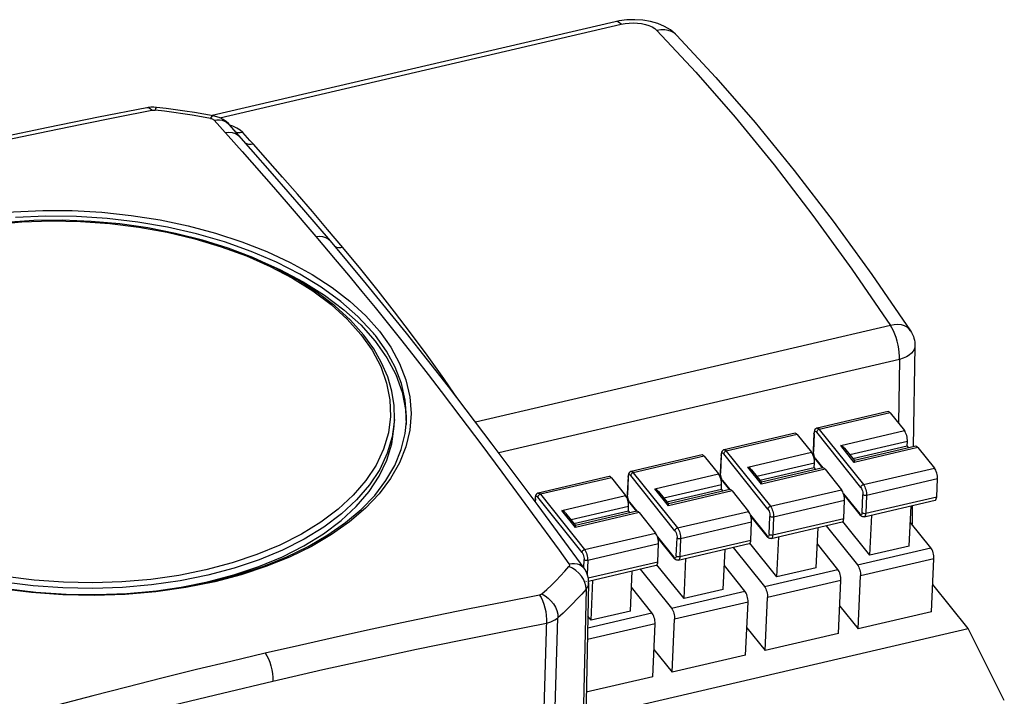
# Model space of a CAD drawing. Header units: millimetres. Extents: x 0 to 210, y 0 to 297.
# Tile 13 of 14: x 99 to 135, y 232 to 257. Entities that reach past the tile are written whole.
import ezdxf

# ---------------------------------------------------------------- set-up
doc = ezdxf.new("R2010")
doc.units = ezdxf.units.MM
doc.header["$LTSCALE"] = 19.36
doc.layers.get('0').update_dxf_attribs({"linetype": 'CONTINUOUS'})

msp = doc.modelspace()

# ---------------------------------------------------------------- linework, layer by layer
at = {"color": 7, "linetype": 'Continuous'}
for p, q in [((120.910923, 257.235209), (105.935771, 253.743695)), ((123.187613, 256.732971), (123.186667, 256.733949)), ((105.973382, 253.737174), (105.973691, 253.737117)), ((108.178141, 251.58063), (106.562761, 253.418423)), ((109.339098, 250.241583), (108.178141, 251.58063)), ((110.329541, 249.082533), (109.339098, 250.241583)), ((110.329493, 249.08259), (110.329591, 249.082473)), ((111.672248, 247.47905), (110.329591, 249.082473)), ((111.452684, 245.962034), (111.989919, 245.362883)), ((132.044745, 245.176793), (131.982921, 241.427422)), ((113.121399, 242.815836), (113.140484, 242.261793)), ((131.045691, 242.740322), (128.408336, 242.125412)), ((131.124861, 242.695128), (131.651123, 242.036493)), ((112.694394, 242.195711), (112.705444, 242.442681)), ((127.592659, 241.935234), (124.955303, 241.320325)), ((127.671828, 241.890041), (128.198091, 241.231405)), ((128.292353, 241.9431), (128.262886, 241.284512)), ((129.735659, 240.995051), (131.759009, 241.466803)), ((132.077166, 241.449396), (129.795531, 240.917424)), ((131.759009, 241.466803), (131.766376, 241.63145)), ((131.820697, 241.389599), (131.759009, 241.466803)), ((124.139626, 241.130146), (121.50227, 240.515237)), ((124.218795, 241.084953), (124.745058, 240.426317)), ((124.83932, 241.138012), (124.809853, 240.479424)), ((129.427131, 241.381185), (129.798283, 240.916675)), ((132.156335, 241.404202), (132.7668, 240.640185)), ((128.305977, 240.661715), (128.313344, 240.826362)), ((128.361497, 240.947591), (128.607015, 240.640317)), ((121.386287, 240.332924), (121.356821, 239.674336)), ((125.974098, 240.576097), (126.34525, 240.111588)), ((126.282627, 240.189963), (128.305977, 240.661715)), ((128.624133, 240.644308), (126.342498, 240.112336)), ((128.367664, 240.584511), (128.305977, 240.661715)), ((128.703303, 240.599115), (129.313767, 239.835097)), ((120.686593, 240.325059), (118.049238, 239.710149)), ((120.765763, 240.279865), (121.292025, 239.621229)), ((124.852944, 239.856627), (124.860311, 240.021274)), ((124.908464, 240.142503), (125.153982, 239.835229)), ((132.852586, 239.576554), (132.882053, 240.235142)), ((122.521066, 239.771009), (122.892217, 239.3065)), ((122.829594, 239.384875), (124.852944, 239.856627)), ((125.171101, 239.83922), (122.889466, 239.307248)), ((124.914631, 239.779423), (124.852944, 239.856627)), ((125.25027, 239.794027), (125.860735, 239.030009)), ((129.400872, 239.646777), (130.003436, 238.892647)), ((117.933255, 239.527836), (117.927562, 239.400606)), ((119.750088, 236.914411), (118.041516, 239.247403)), ((121.455432, 239.337415), (121.700949, 239.030141)), ((129.399553, 238.771466), (129.42902, 239.430054)), ((130.157046, 238.827553), (132.794402, 239.442462)), ((131.831379, 237.739386), (131.898231, 239.233517)), ((131.946933, 239.244872), (131.935492, 238.550995)), ((119.068033, 238.965921), (119.439185, 238.501412)), ((119.376561, 238.579787), (121.399911, 239.051539)), ((121.718068, 239.034132), (119.436433, 238.502161)), ((121.399911, 239.051539), (121.407278, 239.216186)), ((121.461599, 238.974336), (121.399911, 239.051539)), ((121.797237, 238.988939), (122.407702, 238.224922)), ((130.372224, 237.399178), (130.439075, 238.893309)), ((125.946521, 237.966378), (125.975988, 238.624966)), ((125.947839, 238.841689), (126.550404, 238.087559)), ((126.704014, 238.022465), (129.341369, 238.637375)), ((130.372224, 237.399178), (129.366655, 238.657682)), ((132.634199, 237.676539), (131.871288, 238.631348)), ((128.378347, 236.934298), (128.445198, 238.428429)), ((128.741947, 238.497617), (129.906212, 237.040499)), ((122.493488, 237.16129), (122.522955, 237.819878)), ((122.494807, 238.036602), (123.097371, 237.282472)), ((123.250981, 237.217377), (125.888337, 237.832287)), ((126.919191, 236.594091), (125.913623, 237.852594)), ((126.919191, 236.594091), (126.986042, 238.088221)), ((129.181166, 236.871451), (128.418255, 237.82626)), ((124.925314, 236.129211), (124.992165, 237.623341)), ((125.288914, 237.692529), (126.45318, 236.235411)), ((131.831379, 237.739386), (130.372224, 237.399178)), ((123.466159, 235.789003), (122.46059, 237.047507)), ((123.466159, 235.789003), (123.53301, 237.283133)), ((132.661051, 235.295732), (132.749452, 237.271496)), ((119.918991, 236.440511), (122.435304, 237.027199)), ((121.472281, 235.324123), (121.539133, 236.818253)), ((121.835882, 236.887441), (123.000147, 235.430323)), ((125.728134, 236.066363), (124.965223, 237.021173)), ((128.378347, 236.934298), (126.919191, 236.594091)), ((104.78811, 236.213012), (105.765322, 236.410968)), ((119.921723, 236.373223), (119.666037, 224.381201)), ((120.013126, 234.983915), (120.079977, 236.478046)), ((129.208019, 234.490644), (129.296419, 236.466408)), ((129.933065, 234.659692), (130.021465, 236.635456)), ((134.017613, 234.674417), (132.706661, 236.315117)), ((122.275101, 235.261276), (121.51219, 236.216085)), ((124.925314, 236.129211), (123.466159, 235.789003)), ((125.754986, 233.685557), (125.843387, 235.66132)), ((126.480032, 233.854604), (126.568433, 235.830368)), ((121.472281, 235.324123), (120.013126, 234.983915)), ((129.253628, 235.51003), (129.933065, 234.659692)), ((132.661051, 235.295732), (129.933065, 234.659692)), ((120.013126, 234.983915), (119.895247, 235.131445)), ((122.301953, 232.880469), (122.390354, 234.856233)), ((123.026999, 233.049516), (123.1154, 235.02528)), ((119.814898, 231.362999), (134.017613, 234.674417)), ((125.800596, 234.704942), (126.480032, 233.854604)), ((129.208019, 234.490644), (126.480032, 233.854604)), ((135.364167, 232.006374), (134.017613, 234.674417)), ((122.347563, 233.899854), (123.026999, 233.049516)), ((125.754986, 233.685557), (123.026999, 233.049516)), ((122.301953, 232.880469), (119.834989, 232.305287))]:
    msp.add_line(p, q, dxfattribs=at)
at = {"color": 9, "linetype": 'Continuous'}
for p, q in [((106.214494, 253.664982), (121.124548, 257.141318)), ((102.378851, 253.684016), (103.697417, 253.941782)), ((106.009287, 253.578743), (107.046842, 252.406951)), ((106.705228, 253.348812), (106.587774, 253.390101)), ((106.850251, 253.279812), (106.705228, 253.348812)), ((107.334287, 252.822767), (107.069169, 253.113364)), ((107.466789, 252.676464), (107.334287, 252.822767)), ((108.75359, 250.452667), (109.787291, 249.248619)), ((109.787291, 249.248619), (110.509145, 248.395264)), ((110.509145, 248.395264), (110.999599, 247.808267)), ((110.999599, 247.808267), (111.493303, 247.210861)), ((111.493303, 247.210861), (111.987699, 246.60556)), ((111.987699, 246.60556), (112.482258, 245.992717)), ((112.482258, 245.992717), (112.977212, 245.371813)), ((131.132135, 245.947087), (115.717036, 242.352998)), ((111.931425, 245.654073), (111.896846, 245.695646)), ((111.965548, 245.61239), (111.931425, 245.654073)), ((111.999213, 245.570598), (111.965548, 245.61239)), ((112.977212, 245.371813), (113.470773, 244.744978)), ((113.470773, 244.744978), (113.960917, 244.115195)), ((131.466469, 244.680818), (116.58144, 241.210372)), ((131.466469, 244.680818), (131.427482, 242.316387)), ((113.960917, 244.115195), (114.447959, 243.482627)), ((114.53757, 243.968412), (114.486013, 243.960459)), ((114.447959, 243.482627), (115.177998, 242.522963)), ((131.124861, 242.695128), (128.487505, 242.080219)), ((113.153238, 242.383312), (113.15333, 242.38538)), ((115.177998, 242.522963), (115.919094, 241.536271)), ((127.671828, 241.890041), (125.034472, 241.275131)), ((128.301622, 241.917494), (128.272155, 241.258917)), ((128.370322, 241.998605), (128.393194, 241.976761)), ((128.397232, 241.998791), (128.393191, 241.976764)), ((130.035127, 239.921824), (128.393194, 241.976761)), ((128.487505, 242.080219), (130.129444, 240.025275)), ((129.28566, 241.484976), (131.651123, 242.036493)), ((115.919094, 241.536271), (116.693998, 240.493802)), ((129.790872, 240.852686), (129.28566, 241.484976)), ((131.766376, 241.63145), (129.625919, 241.132394)), ((124.218795, 241.084953), (121.58144, 240.470043)), ((124.848589, 241.112406), (124.819123, 240.453829)), ((124.917289, 241.193517), (124.940161, 241.171673)), ((124.9442, 241.193704), (124.940158, 241.171677)), ((126.582095, 239.116737), (124.940161, 241.171673)), ((125.034472, 241.275131), (126.676412, 239.220188)), ((125.832627, 240.679888), (128.198091, 241.231405)), ((128.262886, 241.284512), (128.264347, 241.273269)), ((128.264347, 241.273269), (128.272155, 241.258911)), ((128.273463, 241.210646), (128.272155, 241.258917)), ((128.30775, 241.063962), (128.291693, 241.111652)), ((128.326706, 241.023543), (128.30775, 241.063962)), ((132.156335, 241.404202), (129.790872, 240.852686)), ((128.313344, 240.826362), (126.172887, 240.327306)), ((128.348993, 240.988879), (128.326706, 241.023543)), ((128.348993, 240.988879), (128.624242, 240.644395)), ((116.693998, 240.493802), (117.829206, 238.95056)), ((121.464257, 240.38843), (121.487128, 240.366585)), ((121.491167, 240.388616), (121.487126, 240.366589)), ((123.129062, 238.311649), (121.487128, 240.366585)), ((121.58144, 240.470043), (123.223379, 238.4151)), ((122.379595, 239.8748), (124.745058, 240.426317)), ((124.809853, 240.479424), (124.811314, 240.468181)), ((124.811314, 240.468181), (124.819123, 240.453823)), ((124.820431, 240.405558), (124.819123, 240.453829)), ((126.337839, 240.047598), (125.832627, 240.679888)), ((128.703303, 240.599115), (126.337839, 240.047598)), ((130.129444, 240.025275), (132.7668, 240.640185)), ((120.765763, 240.279865), (118.128407, 239.664955)), ((121.395557, 240.307318), (121.36609, 239.648741)), ((124.860311, 240.021274), (122.719854, 239.522218)), ((124.854717, 240.258875), (124.83866, 240.306565)), ((124.873673, 240.218456), (124.854717, 240.258875)), ((124.895961, 240.183791), (124.873673, 240.218456)), ((124.895961, 240.183791), (125.17121, 239.839307)), ((132.882053, 240.235142), (130.244697, 239.620232)), ((118.128407, 239.664955), (119.770346, 237.610012)), ((118.926562, 239.069712), (121.292025, 239.621229)), ((121.356821, 239.674336), (121.358282, 239.663093)), ((121.358282, 239.663093), (121.36609, 239.648736)), ((121.367398, 239.600471), (121.36609, 239.648741)), ((122.884807, 239.24251), (122.379595, 239.8748)), ((125.25027, 239.794027), (122.884807, 239.24251)), ((126.676412, 239.220188), (129.313767, 239.835097)), ((129.387375, 239.689309), (129.990927, 238.933943)), ((130.082499, 238.99321), (130.111965, 239.651787)), ((130.244697, 239.620232), (130.21523, 238.961644)), ((117.942524, 239.50223), (117.937386, 239.387399)), ((118.011224, 239.583342), (118.034096, 239.561497)), ((118.038134, 239.583528), (118.034093, 239.561501)), ((119.676029, 237.506561), (118.034096, 239.561497)), ((121.401684, 239.453787), (121.385627, 239.501477)), ((121.42064, 239.413368), (121.401684, 239.453787)), ((121.442928, 239.378703), (121.42064, 239.413368)), ((121.442928, 239.378703), (121.718177, 239.03422)), ((129.42902, 239.430054), (126.791665, 238.815144)), ((130.21523, 238.961644), (132.852586, 239.576554)), ((117.829206, 238.95056), (118.82301, 237.590216)), ((119.431774, 238.437422), (118.926562, 239.069712)), ((121.407278, 239.216186), (119.266821, 238.717131)), ((121.797237, 238.988939), (119.431774, 238.437422)), ((123.223379, 238.4151), (125.860735, 239.030009)), ((125.934342, 238.884221), (126.537894, 238.128855)), ((130.013799, 238.912098), (129.990927, 238.933943)), ((130.190339, 238.957971), (130.21523, 238.961644)), ((125.975988, 238.624966), (123.338632, 238.010057)), ((126.629466, 238.188122), (126.658932, 238.846699)), ((126.791665, 238.815144), (126.762198, 238.156557)), ((126.762198, 238.156557), (129.399553, 238.771466)), ((130.157309, 238.827615), (130.157046, 238.827553)), ((119.770346, 237.610012), (122.407702, 238.224922)), ((126.737306, 238.152883), (126.762198, 238.156557)), ((122.522955, 237.819878), (119.885599, 237.204969)), ((122.481309, 238.079134), (123.084862, 237.323767)), ((123.176433, 237.383034), (123.2059, 238.041611)), ((123.338632, 238.010057), (123.309165, 237.351469)), ((123.309165, 237.351469), (125.946521, 237.966378)), ((126.560766, 238.10701), (126.537894, 238.128855)), ((126.704276, 238.022527), (126.704014, 238.022465)), ((118.82301, 237.590216), (119.189571, 237.083218)), ((129.906212, 237.040499), (132.634199, 237.676539)), ((119.739125, 236.929381), (119.752867, 237.236523)), ((119.885599, 237.204969), (119.863066, 236.701348)), ((119.904582, 236.557677), (122.493488, 237.16129)), ((123.107733, 237.301923), (123.084862, 237.323767)), ((123.251243, 237.217439), (123.250981, 237.217377)), ((123.284273, 237.347795), (123.309165, 237.351469)), ((132.749452, 237.271496), (130.021465, 236.635456)), ((126.45318, 236.235411), (129.181166, 236.871451)), ((119.828707, 236.435812), (119.811325, 236.418045)), ((129.296419, 236.466408), (126.568433, 235.830368)), ((119.82424, 236.136413), (119.571138, 224.150184)), ((123.000147, 235.430323), (125.728134, 236.066363)), ((125.843387, 235.66132), (123.1154, 235.02528)), ((119.886139, 234.70428), (122.275101, 235.261276)), ((118.406597, 222.509098), (118.782157, 235.078195)), ((122.390354, 234.856233), (119.876884, 234.270207))]:
    msp.add_line(p, q, dxfattribs=at)
at = {"color": 7, "linetype": 'Continuous'}
for points in [[(123.186579, 256.734), (123.149489, 256.770987), (122.957512, 256.928227), (122.734635, 257.06036), (122.486564, 257.164902), (122.216403, 257.241806), (121.930298, 257.290253), (121.635445, 257.309922), (121.34069, 257.301056), (121.0579, 257.265244), (120.910768, 257.235158)], [(123.187613, 256.732971), (124.646699, 255.166505), (126.103856, 253.490784), (127.557143, 251.708526), (129.004854, 249.822274), (130.445246, 247.834688), (131.876354, 245.748837)], [(103.505984, 254.035567), (101.706263, 253.680711), (99.848465, 253.303913), (98.06635, 252.930998), (96.360028, 252.562204), (94.729663, 252.198249), (93.321793, 251.874463)], [(103.866726, 254.048443), (103.765816, 254.056012), (103.658702, 254.054664), (103.554623, 254.043914), (103.506036, 254.035558)], [(105.973382, 253.737174), (105.625381, 253.797514), (105.276006, 253.854488), (104.925356, 253.908082), (104.573527, 253.958284), (104.220618, 254.00508), (103.866727, 254.048459)], [(106.562927, 253.418241), (106.548587, 253.434081), (106.449303, 253.526476), (106.344244, 253.599801), (106.231211, 253.658724), (106.109763, 253.704183), (105.973657, 253.737109)], [(111.574371, 245.576702), (111.075639, 246.13589), (110.494136, 246.66933), (109.834268, 247.173081), (109.101619, 247.642978), (108.302474, 248.07519), (107.443271, 248.466452), (106.531188, 248.813706), (105.573332, 249.114432), (104.577258, 249.366387), (103.550834, 249.567677), (102.502144, 249.716787), (101.439465, 249.812586), (100.371186, 249.854349), (99.305677, 249.841758), (98.251301, 249.774897)], [(107.58727, 248.400878), (108.451915, 248.019786), (109.31948, 247.563617), (110.113817, 247.064781), (110.828533, 246.528539), (111.452684, 245.962034)], [(118.041516, 239.247403), (116.342356, 241.531804), (114.71389, 243.670367), (113.156703, 245.652692), (111.672248, 247.47905)], [(112.705444, 242.442681), (112.693627, 242.973259), (112.61064, 243.504935), (112.456513, 244.034393), (112.231748, 244.558295), (111.937271, 245.073424), (111.574371, 245.576702)], [(131.876355, 245.748842), (131.920746, 245.675835), (131.956089, 245.605225), (131.984809, 245.534651), (132.007183, 245.465261), (132.024242, 245.395394), (132.036292, 245.324061), (132.043116, 245.252654), (132.044745, 245.176801)], [(111.989919, 245.362883), (112.426309, 244.744596), (112.760352, 244.113993), (112.992907, 243.468087), (113.121399, 242.815836)], [(88.278296, 243.500088), (88.275154, 243.237233), (88.340189, 242.603502), (88.507267, 241.972235), (88.775187, 241.348179), (89.141459, 240.737091), (89.602199, 240.144831), (90.153544, 239.57578), (90.790752, 239.034538), (91.508886, 238.525184), (92.302735, 238.051536), (93.165909, 237.61762), (94.0919, 237.226953), (95.072969, 236.88304), (96.101159, 236.588859), (97.167769, 236.347041), (98.26372, 236.15972), (99.380089, 236.028466), (100.507731, 235.954401), (101.637212, 235.938177), (102.759153, 235.979937), (103.864122, 236.079309), (104.942803, 236.235397), (105.986348, 236.446833)], [(131.124861, 242.695128), (131.099257, 242.721589), (131.075298, 242.736981), (131.052633, 242.741219), (131.045712, 242.740234)], [(105.765322, 236.410968), (106.745394, 236.671619), (107.673399, 236.983932), (108.542368, 237.344702), (109.344391, 237.751447), (110.073643, 238.200339), (110.723237, 238.688254), (111.288442, 239.210599), (111.763363, 239.76396), (112.144603, 240.341674), (112.426792, 240.936496), (112.609962, 241.546755), (112.6939, 242.195733)], [(105.986348, 236.446833), (106.944476, 236.6994), (107.855234, 236.998973), (108.711713, 237.343134), (109.507564, 237.72916), (110.236705, 238.153881), (110.894135, 238.614175), (111.474997, 239.106476), (111.975395, 239.627437), (112.391668, 240.173464), (112.720557, 240.740826), (112.959419, 241.326233), (113.105432, 241.924549), (113.15333, 242.38538)], [(127.671828, 241.890041), (127.646224, 241.916501), (127.622266, 241.931893), (127.5996, 241.936131), (127.592679, 241.935147)], [(128.408117, 242.125361), (128.39034, 242.119778), (128.357181, 242.100504), (128.329723, 242.07128), (128.310031, 242.034534), (128.297926, 241.992154), (128.292353, 241.9431)], [(131.766376, 241.63145), (131.765891, 241.684437), (131.760866, 241.738921), (131.751074, 241.795865), (131.737194, 241.852381), (131.719596, 241.906491), (131.698976, 241.956426), (131.676254, 241.999457), (131.651123, 242.036493)], [(129.427202, 241.381228), (129.403052, 241.407987), (129.370491, 241.435779), (129.3312, 241.462321), (129.28566, 241.484976)], [(132.156335, 241.404202), (132.130732, 241.430663), (132.106773, 241.446055), (132.084108, 241.450293), (132.077186, 241.449308)], [(124.218795, 241.084953), (124.193192, 241.111413), (124.169233, 241.126805), (124.146568, 241.131043), (124.139646, 241.130059)], [(124.955084, 241.320273), (124.937307, 241.31469), (124.904149, 241.295416), (124.87669, 241.266192), (124.856998, 241.229446), (124.844893, 241.187066), (124.83932, 241.138012)], [(128.284162, 241.047293), (128.266564, 241.101403), (128.245943, 241.151339), (128.223221, 241.194369), (128.198091, 241.231405)], [(128.262886, 241.284512), (128.264084, 241.225658), (128.272037, 241.165491)], [(128.272037, 241.165491), (128.285598, 241.107012), (128.304538, 241.050457)], [(128.313344, 240.826362), (128.312859, 240.879349), (128.307833, 240.933833), (128.298042, 240.990777), (128.284162, 241.047293)], [(128.304538, 241.050457), (128.329738, 240.996032), (128.361497, 240.947591)], [(129.790872, 240.852686), (129.795918, 240.881431), (129.798611, 240.900727), (129.799693, 240.911906), (129.798383, 240.916696)], [(121.502051, 240.515185), (121.484274, 240.509602), (121.451116, 240.490329), (121.423657, 240.461104), (121.403965, 240.424358), (121.391861, 240.381978), (121.386287, 240.332924)], [(124.831129, 240.242206), (124.813531, 240.296315), (124.792911, 240.346251), (124.770189, 240.389281), (124.745058, 240.426317)], [(124.809853, 240.479424), (124.811051, 240.42057), (124.819004, 240.360404)], [(124.819004, 240.360404), (124.832565, 240.301924), (124.851505, 240.245369)], [(125.974169, 240.576141), (125.950019, 240.6029), (125.917458, 240.630692), (125.878168, 240.657233), (125.832627, 240.679888)], [(128.703303, 240.599115), (128.677699, 240.625575), (128.65374, 240.640967), (128.631075, 240.645205), (128.624154, 240.644221)], [(132.882053, 240.235142), (132.881568, 240.288129), (132.876543, 240.342613), (132.866751, 240.399557), (132.852871, 240.456073), (132.835273, 240.510183), (132.814653, 240.560119), (132.791931, 240.603149), (132.7668, 240.640185)], [(120.765763, 240.279865), (120.740159, 240.306325), (120.7162, 240.321717), (120.693535, 240.325955), (120.686614, 240.324971)], [(124.860311, 240.021274), (124.859826, 240.074261), (124.854801, 240.128745), (124.845009, 240.18569), (124.831129, 240.242206)], [(124.851505, 240.245369), (124.876705, 240.190945), (124.908464, 240.142503)], [(126.337839, 240.047598), (126.342886, 240.076344), (126.345578, 240.095639), (126.34666, 240.106818), (126.34535, 240.111608)], [(118.049019, 239.710097), (118.031242, 239.704515), (117.998083, 239.685241), (117.970625, 239.656016), (117.950933, 239.61927), (117.938828, 239.57689), (117.933255, 239.527836)], [(121.378096, 239.437118), (121.360498, 239.491228), (121.339878, 239.541163), (121.317156, 239.584194), (121.292025, 239.621229)], [(121.356821, 239.674336), (121.358018, 239.615482), (121.365971, 239.555316)], [(122.521136, 239.771053), (122.496987, 239.797812), (122.464426, 239.825604), (122.425135, 239.852146), (122.379595, 239.8748)], [(125.25027, 239.794027), (125.224666, 239.820487), (125.200708, 239.835879), (125.178042, 239.840117), (125.171121, 239.839133)], [(129.42902, 239.430054), (129.428535, 239.483041), (129.42351, 239.537525), (129.413718, 239.59447), (129.399838, 239.650986), (129.38224, 239.705095), (129.36162, 239.755031), (129.338898, 239.798061), (129.313767, 239.835097)], [(121.365971, 239.555316), (121.379532, 239.496836), (121.398473, 239.440281)], [(121.407278, 239.216186), (121.406793, 239.269173), (121.401768, 239.323657), (121.391976, 239.380602), (121.378096, 239.437118)], [(121.398473, 239.440281), (121.423673, 239.385857), (121.455432, 239.337415)], [(122.884807, 239.24251), (122.889853, 239.271256), (122.892545, 239.290551), (122.893627, 239.30173), (122.892317, 239.30652)], [(132.794382, 239.44255), (132.807777, 239.448224), (132.824975, 239.465846), (132.838553, 239.493541), (132.847662, 239.530336), (132.852586, 239.576554)], [(119.068104, 238.965965), (119.043954, 238.992724), (119.011393, 239.020516), (118.972102, 239.047058), (118.926562, 239.069712)], [(121.797237, 238.988939), (121.771634, 239.015399), (121.747675, 239.030791), (121.72501, 239.035029), (121.718088, 239.034045)], [(125.975988, 238.624966), (125.975503, 238.677953), (125.970477, 238.732437), (125.960686, 238.789382), (125.946806, 238.845898), (125.929208, 238.900008), (125.908587, 238.949943), (125.885865, 238.992974), (125.860735, 239.030009)], [(130.157309, 238.827615), (130.145495, 238.825418), (130.106374, 238.826066), (130.068468, 238.838322), (130.034225, 238.860759), (130.003436, 238.892647)], [(119.431774, 238.437422), (119.43682, 238.466168), (119.439513, 238.485463), (119.440595, 238.496642), (119.439285, 238.501432)], [(129.341349, 238.637462), (129.354745, 238.643136), (129.371942, 238.660758), (129.38552, 238.688454), (129.39463, 238.725248), (129.399553, 238.771466)], [(122.522955, 237.819878), (122.52247, 237.872865), (122.517445, 237.92735), (122.507653, 237.984294), (122.493773, 238.04081), (122.476175, 238.09492), (122.455555, 238.144855), (122.432833, 238.187886), (122.407702, 238.224922)], [(125.888316, 237.832374), (125.901712, 237.838048), (125.918909, 237.85567), (125.932488, 237.883366), (125.941597, 237.92016), (125.946521, 237.966378)], [(126.704276, 238.022527), (126.692463, 238.02033), (126.653341, 238.020978), (126.615435, 238.033234), (126.581192, 238.055671), (126.550404, 238.087559)], [(132.749452, 237.271496), (132.748967, 237.324483), (132.743942, 237.378967), (132.73415, 237.435911), (132.72027, 237.492428), (132.702672, 237.546537), (132.682052, 237.596473), (132.65933, 237.639503), (132.634199, 237.676539)], [(122.435284, 237.027287), (122.448679, 237.032961), (122.465877, 237.050582), (122.479455, 237.078278), (122.488564, 237.115072), (122.493488, 237.16129)], [(123.251243, 237.217439), (123.23943, 237.215243), (123.200308, 237.21589), (123.162403, 237.228146), (123.12816, 237.250583), (123.097371, 237.282472)], [(129.906212, 237.040499), (129.931343, 237.003463), (129.954065, 236.960432), (129.974686, 236.910497), (129.992284, 236.856387), (130.006164, 236.799871), (130.015955, 236.742927), (130.020981, 236.688442), (130.021465, 236.635456)], [(119.921717, 236.372964), (119.921698, 236.411513), (119.910302, 236.53361), (119.8818, 236.653517), (119.836511, 236.769146), (119.775064, 236.87829), (119.750236, 236.914155)], [(129.296419, 236.466408), (129.295934, 236.519395), (129.290909, 236.573879), (129.281118, 236.630824), (129.267237, 236.68734), (129.249639, 236.74145), (129.229019, 236.791385), (129.206297, 236.834416), (129.181166, 236.871451)], [(125.843387, 235.66132), (125.842902, 235.714307), (125.837876, 235.768792), (125.828085, 235.825736), (125.814205, 235.882252), (125.796607, 235.936362), (125.775986, 235.986297), (125.753264, 236.029328), (125.728134, 236.066363)], [(126.45318, 236.235411), (126.47831, 236.198375), (126.501033, 236.155345), (126.521653, 236.105409), (126.539251, 236.051299), (126.553131, 235.994783), (126.562923, 235.937839), (126.567948, 235.883355), (126.568433, 235.830368)], [(122.390354, 234.856233), (122.389869, 234.90922), (122.384844, 234.963704), (122.375052, 235.020648), (122.361172, 235.077164), (122.343574, 235.131274), (122.322954, 235.181209), (122.300232, 235.22424), (122.275101, 235.261276)], [(123.000147, 235.430323), (123.025278, 235.393287), (123.048, 235.350257), (123.06862, 235.300321), (123.086218, 235.246211), (123.100098, 235.189695), (123.10989, 235.132751), (123.114915, 235.078267), (123.1154, 235.02528)]]:
    msp.add_lwpolyline(points, dxfattribs=at)
at = {"color": 9, "linetype": 'Continuous'}
for points in [[(121.124556, 257.141319), (121.063906, 257.19338), (121.005638, 257.225705), (120.951161, 257.238463), (120.910923, 257.235209)], [(121.124548, 257.141318), (121.273489, 257.169108), (121.425092, 257.185273), (121.581169, 257.189739), (121.736284, 257.182611), (121.886581, 257.163751), (122.029139, 257.133751), (122.160754, 257.09285), (122.27842, 257.041974), (122.37755, 256.982301), (122.459673, 256.913384)], [(122.459673, 256.913384), (123.909402, 255.357059), (125.360206, 253.688797), (126.80998, 251.911017), (128.256621, 250.026292), (129.698034, 248.037354), (131.132135, 245.947087)], [(123.186667, 256.733949), (123.10736, 256.80317), (123.000729, 256.867033), (122.879594, 256.911669), (122.746812, 256.935048), (122.605745, 256.935846), (122.45974, 256.913395)], [(103.697417, 253.941782), (103.634935, 253.998718), (103.572426, 254.031032), (103.514029, 254.036839), (103.506036, 254.035558)], [(103.697417, 253.941782), (103.715645, 253.944773), (103.734338, 253.946811), (103.75358, 253.947897), (103.773097, 253.948023), (103.792612, 253.947179), (103.812209, 253.94537)], [(103.866727, 254.048459), (103.853092, 254.040802), (103.833757, 254.006427), (103.812209, 253.94537)], [(105.877983, 253.640134), (105.536911, 253.699273), (105.194415, 253.755126), (104.850597, 253.807677), (104.505556, 253.856911), (104.159393, 253.902813), (103.812209, 253.94537)], [(93.506391, 251.784989), (94.772046, 252.076453), (96.029844, 252.358618), (97.305066, 252.638701), (98.582674, 252.910147), (99.834367, 253.170025), (101.092016, 253.427113), (102.378851, 253.684016)], [(105.877975, 253.640136), (105.907324, 253.68925), (105.934878, 253.721547), (105.959956, 253.736487), (105.973382, 253.737174)], [(105.877983, 253.640134), (105.906047, 253.633961), (105.931911, 253.626042), (105.955799, 253.616273), (105.976981, 253.60499), (105.994732, 253.592532), (106.009289, 253.578792)], [(106.009287, 253.578743), (106.111629, 253.590775), (106.210611, 253.588607), (106.303989, 253.572515), (106.390845, 253.542751), (106.470169, 253.499272), (106.539586, 253.442818), (106.562761, 253.418423)], [(107.069169, 253.113364), (106.971017, 253.20157), (106.850251, 253.279812)], [(106.424836, 253.110043), (106.555959, 253.122678), (106.681451, 253.111712), (106.796862, 253.077373), (106.89862, 253.020439), (106.976488, 252.949971)], [(107.069216, 253.113331), (106.979459, 253.101862), (106.891422, 253.108119), (106.817448, 253.130049)], [(107.046842, 252.406951), (108.208465, 251.080614), (108.75359, 250.452667)], [(107.467178, 252.676035), (107.380984, 252.664561), (107.29604, 252.669407), (107.218101, 252.690589), (107.192905, 252.704061)], [(110.795619, 248.836867), (110.22582, 249.515232), (109.661712, 250.178307), (109.103275, 250.825951), (108.551045, 251.458196), (108.005557, 252.075078), (107.466789, 252.676464)], [(95.411507, 249.708153), (96.427915, 249.915134), (97.476997, 250.069966), (98.550769, 250.17147), (99.64106, 250.218873), (100.739571, 250.211815), (101.837942, 250.150349), (102.927814, 250.034944), (104.000892, 249.866477), (105.049009, 249.646231), (106.06419, 249.375882), (107.038706, 249.057488), (107.965143, 248.69347), (108.836449, 248.286601), (109.645993, 247.839977), (110.387613, 247.356996), (111.055667, 246.841334), (111.645068, 246.296916), (112.151333, 245.727886)], [(111.896846, 245.695646), (111.349321, 246.280911), (110.712174, 246.838016), (109.990776, 247.362267), (109.191207, 247.849245), (108.320205, 248.294846), (107.385111, 248.695314), (106.393807, 249.047274), (105.354647, 249.347759), (104.27639, 249.594238), (103.168122, 249.784632), (102.039185, 249.917337), (100.899093, 249.991235), (99.757456, 250.005703), (98.623894, 249.960619)], [(97.795235, 249.700354), (98.863773, 249.793313), (99.948144, 249.82914), (101.039301, 249.808167), (102.128432, 249.729829), (103.206167, 249.595416), (104.263882, 249.404973), (105.290538, 249.161669), (106.27298, 248.868303), (107.208928, 248.526028), (108.095274, 248.135366), (108.92135, 247.701007), (109.677423, 247.226164), (110.357584, 246.715794), (110.951535, 246.176677), (111.462709, 245.606553)], [(109.787291, 249.248619), (109.915112, 249.259308), (110.038873, 249.247271), (110.150902, 249.212953), (110.249193, 249.157203), (110.329493, 249.08259)], [(110.795619, 248.836867), (110.7109, 248.823728), (110.628087, 248.826136), (110.55279, 248.844264), (110.511641, 248.865067)], [(114.537572, 243.968413), (113.921167, 244.834416), (113.309463, 245.666579), (112.710046, 246.454555), (112.101057, 247.232305), (111.460446, 248.030871), (110.795619, 248.836867)], [(131.46647, 244.680847), (131.466359, 244.804919), (131.457612, 244.936953), (131.440409, 245.074246), (131.4151, 245.213982), (131.382206, 245.353291), (131.3424, 245.489322), (131.296498, 245.619287), (131.24544, 245.740523), (131.190272, 245.850546), (131.132126, 245.947101)], [(131.876351, 245.748842), (131.829252, 245.807763), (131.750162, 245.874414), (131.653415, 245.925779), (131.540453, 245.960077), (131.413836, 245.975654), (131.276696, 245.971487), (131.132215, 245.947118)], [(111.462709, 245.606553), (111.878005, 245.018161), (112.19592, 244.418059), (112.417273, 243.803433), (112.539605, 243.182726), (112.560098, 242.561433), (112.480652, 241.945581), (112.301894, 241.342474), (112.024825, 240.753781), (111.648914, 240.181098), (111.179385, 239.631951), (110.619148, 239.113136), (109.974606, 238.628447), (109.250641, 238.182906), (108.454729, 237.779625), (107.593288, 237.42266), (106.674376, 237.114201), (105.705323, 236.857327), (104.69474, 236.653425), (103.650689, 236.504726), (102.582152, 236.411768), (101.49778, 236.37594), (100.406623, 236.396913), (99.317493, 236.475251), (98.239757, 236.609664)], [(112.151333, 245.727886), (112.570607, 245.138573), (112.8997, 244.533463), (113.136107, 243.917162), (113.278029, 243.294359), (113.324386, 242.669794), (113.274824, 242.048221), (113.129723, 241.434371), (112.890184, 240.832915), (112.558033, 240.24843), (112.135796, 239.685365), (111.626686, 239.148005), (111.03458, 238.64044), (110.363982, 238.166533), (109.619997, 237.72989), (108.808286, 237.333834), (107.935028, 236.98138), (107.006868, 236.67521), (106.03087, 236.417655)], [(113.15333, 242.38538), (113.157219, 242.551732), (113.111457, 243.168285), (112.971355, 243.7831), (112.73798, 244.391496), (112.413109, 244.988844), (111.999213, 245.570598)], [(132.044745, 245.176799), (132.044132, 245.161704), (132.026172, 245.074645), (131.984059, 244.990507), (131.91883, 244.911359), (131.832089, 244.839151), (131.725972, 244.77566), (131.60309, 244.722448), (131.466469, 244.680825)], [(115.025227, 243.261508), (114.908955, 243.431396), (114.537572, 243.968413)], [(112.705444, 242.442681), (112.623737, 241.806379), (112.441011, 241.192195), (112.158263, 240.593255), (111.777907, 240.01467), (111.303186, 239.461376), (110.738152, 238.938094), (110.087624, 238.449287), (109.357153, 237.999127), (108.552971, 237.591455), (107.681939, 237.229747), (106.751489, 236.91709), (105.769558, 236.656152), (104.744524, 236.449159), (103.685133, 236.297876), (102.600422, 236.203595), (101.499646, 236.16712), (100.392197, 236.188761), (99.287522, 236.268335), (98.195047, 236.405163)], [(128.301622, 241.917499), (128.293814, 241.931857), (128.292353, 241.9431)], [(128.301622, 241.917494), (128.306876, 241.957531), (128.316681, 241.985862), (128.331552, 242.002821), (128.349946, 242.007404), (128.370322, 241.998605)], [(128.422341, 242.041165), (128.407175, 242.020757), (128.397232, 241.998791)], [(128.408336, 242.125412), (128.415473, 242.126417), (128.43833, 242.121911), (128.462652, 242.106312), (128.487505, 242.080219)], [(128.487505, 242.080219), (128.463923, 242.071945), (128.441696, 242.058624), (128.422341, 242.041165)], [(124.848589, 241.112411), (124.840781, 241.126769), (124.83932, 241.138012)], [(124.848589, 241.112406), (124.853843, 241.152444), (124.863649, 241.180775), (124.878519, 241.197734), (124.896913, 241.202316), (124.917289, 241.193517)], [(124.969308, 241.236077), (124.954142, 241.215669), (124.9442, 241.193704)], [(124.955303, 241.320325), (124.96244, 241.321329), (124.985297, 241.316823), (125.009619, 241.301224), (125.034472, 241.275131)], [(125.034472, 241.275131), (125.01089, 241.266857), (124.988663, 241.253536), (124.969308, 241.236077)], [(128.291693, 241.111652), (128.279831, 241.162064), (128.273463, 241.210646)], [(128.348991, 240.988882), (128.351125, 240.968296), (128.359291, 240.950552), (128.361497, 240.947591)], [(121.395557, 240.307324), (121.387748, 240.321681), (121.386287, 240.332924)], [(121.395557, 240.307318), (121.400811, 240.347356), (121.410616, 240.375687), (121.425487, 240.392646), (121.443881, 240.397228), (121.464257, 240.38843)], [(121.516275, 240.430989), (121.501109, 240.410582), (121.491167, 240.388616)], [(121.50227, 240.515237), (121.509407, 240.516242), (121.532264, 240.511735), (121.556587, 240.496136), (121.58144, 240.470043)], [(121.58144, 240.470043), (121.557857, 240.461769), (121.535631, 240.448449), (121.516275, 240.430989)], [(124.83866, 240.306565), (124.826799, 240.356976), (124.820431, 240.405558)], [(124.895958, 240.183795), (124.898093, 240.163208), (124.906258, 240.145464), (124.908464, 240.142503)], [(130.03513, 239.921821), (130.039172, 239.943848), (130.049114, 239.965814), (130.06428, 239.986222), (130.083635, 240.003681), (130.105862, 240.017001), (130.129444, 240.025275)], [(130.129444, 240.025275), (130.153872, 239.989691), (130.176937, 239.945984), (130.197752, 239.895833), (130.215517, 239.841165), (130.22955, 239.784082), (130.239312, 239.726776), (130.244426, 239.671451), (130.244697, 239.620232)], [(118.063243, 239.625902), (118.048077, 239.605494), (118.038134, 239.583528)], [(118.049238, 239.710149), (118.056375, 239.711154), (118.079232, 239.706648), (118.103554, 239.691048), (118.128407, 239.664955)], [(118.128407, 239.664955), (118.104825, 239.656681), (118.082598, 239.643361), (118.063243, 239.625902)], [(121.385627, 239.501477), (121.373766, 239.551888), (121.367398, 239.600471)], [(130.035127, 239.921824), (130.057415, 239.88716), (130.076371, 239.846741), (130.092428, 239.799051), (130.104289, 239.74864), (130.110657, 239.700057), (130.111965, 239.651787)], [(130.244697, 239.620232), (130.219806, 239.616559), (130.193741, 239.616726), (130.16828, 239.620723), (130.145158, 239.628278), (130.12595, 239.638875), (130.111965, 239.651792)], [(117.942524, 239.502236), (117.934716, 239.516593), (117.933255, 239.527836)], [(117.942524, 239.50223), (117.947778, 239.542268), (117.957583, 239.570599), (117.972454, 239.587558), (117.990848, 239.59214), (118.011224, 239.583342)], [(121.442925, 239.378707), (121.44506, 239.35812), (121.453226, 239.340376), (121.455432, 239.337415)], [(126.582095, 239.116737), (126.604382, 239.082072), (126.623338, 239.041653), (126.639395, 238.993963), (126.651257, 238.943552), (126.657625, 238.894969), (126.658932, 238.846699)], [(126.582097, 239.116733), (126.586139, 239.13876), (126.596081, 239.160726), (126.611247, 239.181134), (126.630603, 239.198593), (126.652829, 239.211913), (126.676412, 239.220188)], [(126.676412, 239.220188), (126.70084, 239.184604), (126.723905, 239.140896), (126.74472, 239.090745), (126.762485, 239.036077), (126.776518, 238.978994), (126.786279, 238.921689), (126.791393, 238.866363), (126.791665, 238.815144)], [(130.003436, 238.892647), (130.00123, 238.895608), (129.993065, 238.913352), (129.99093, 238.933939)], [(130.067439, 238.924841), (130.052569, 238.907882), (130.034175, 238.9033), (130.013799, 238.912098)], [(130.082499, 238.99321), (130.077245, 238.953172), (130.067439, 238.924841)], [(130.082499, 238.993204), (130.096483, 238.980287), (130.115691, 238.96969), (130.138814, 238.962135), (130.164274, 238.958138), (130.190339, 238.957971)], [(130.21523, 238.961644), (130.210648, 238.9165), (130.201387, 238.879165), (130.187805, 238.851075), (130.170423, 238.833308), (130.157309, 238.827615)], [(126.791665, 238.815144), (126.766773, 238.811471), (126.740709, 238.811638), (126.715248, 238.815635), (126.692125, 238.82319), (126.672917, 238.833787), (126.658933, 238.846704)], [(123.129062, 238.311649), (123.15135, 238.276984), (123.170306, 238.236565), (123.186363, 238.188875), (123.198224, 238.138464), (123.204592, 238.089882), (123.2059, 238.041611)], [(123.129065, 238.311645), (123.133106, 238.333672), (123.143049, 238.355638), (123.158214, 238.376046), (123.17757, 238.393505), (123.199796, 238.406826), (123.223379, 238.4151)], [(123.223379, 238.4151), (123.247807, 238.379516), (123.270872, 238.335808), (123.291687, 238.285657), (123.309452, 238.23099), (123.323485, 238.173906), (123.333246, 238.116601), (123.338361, 238.061276), (123.338632, 238.010057)], [(126.629466, 238.188122), (126.624212, 238.148084), (126.614407, 238.119753)], [(126.629466, 238.188116), (126.643451, 238.175199), (126.662659, 238.164602), (126.685781, 238.157047), (126.711242, 238.15305), (126.737306, 238.152883)], [(126.762198, 238.156557), (126.757615, 238.111412), (126.748355, 238.074078), (126.734773, 238.045987), (126.717391, 238.02822), (126.704276, 238.022527)], [(123.338632, 238.010057), (123.31374, 238.006383), (123.287676, 238.00655), (123.262215, 238.010548), (123.239093, 238.018102), (123.219885, 238.028699), (123.2059, 238.041617)], [(126.550404, 238.087559), (126.548198, 238.09052), (126.540032, 238.108264), (126.537897, 238.128851)], [(126.614407, 238.119753), (126.599536, 238.102794), (126.581142, 238.098212), (126.560766, 238.10701)], [(119.676029, 237.506561), (119.698317, 237.471897), (119.717273, 237.431478), (119.73333, 237.383788), (119.745191, 237.333376), (119.751559, 237.284794), (119.752867, 237.236523)], [(119.676032, 237.506558), (119.680074, 237.528584), (119.690016, 237.55055), (119.705182, 237.570958), (119.724537, 237.588417), (119.746764, 237.601738), (119.770346, 237.610012)], [(119.770346, 237.610012), (119.794774, 237.574428), (119.817839, 237.530721), (119.838654, 237.480569), (119.856419, 237.425902), (119.870452, 237.368818), (119.880214, 237.311513), (119.885328, 237.256188), (119.885599, 237.204969)], [(119.189571, 237.083218), (119.199933, 237.06577), (119.20607, 237.048332), (119.207973, 237.030724), (119.20565, 237.013502), (119.199116, 236.997225), (119.188369, 236.981717)], [(119.189575, 237.083209), (119.296328, 237.09656), (119.398702, 237.095265), (119.491942, 237.079991), (119.576621, 237.051364), (119.652559, 237.009118), (119.717241, 236.953819), (119.750063, 236.914393)], [(119.885599, 237.204969), (119.860708, 237.201295), (119.834643, 237.201463), (119.809182, 237.20546), (119.78606, 237.213014), (119.766852, 237.223611), (119.752867, 237.236529)], [(123.097371, 237.282472), (123.095165, 237.285433), (123.086999, 237.303177), (123.084864, 237.323763)], [(123.161374, 237.314665), (123.146503, 237.297707), (123.128109, 237.293124), (123.107733, 237.301923)], [(123.176433, 237.383034), (123.171179, 237.342996), (123.161374, 237.314665)], [(123.176433, 237.383029), (123.190418, 237.370111), (123.209626, 237.359514), (123.232748, 237.35196), (123.258209, 237.347962), (123.284273, 237.347795)], [(123.309165, 237.351469), (123.304582, 237.306324), (123.295322, 237.26899), (123.28174, 237.240899), (123.264358, 237.223133), (123.251243, 237.217439)], [(118.182593, 235.960342), (118.363405, 236.126003), (118.539012, 236.293558), (118.709361, 236.462957), (118.874403, 236.63415), (119.034088, 236.807087), (119.188369, 236.981717)], [(119.824227, 236.136417), (119.815226, 236.260484), (119.782625, 236.386582), (119.728231, 236.509884), (119.653154, 236.628331), (119.557665, 236.739865), (119.445428, 236.838652), (119.321013, 236.920205), (119.18837, 236.981718)], [(106.03087, 236.417654), (104.95824, 236.20091), (103.847864, 236.041995), (102.708497, 235.942525), (101.551261, 235.903746), (100.386956, 235.92609), (99.226808, 236.009238), (98.08442, 236.151708)], [(119.82424, 236.136413), (119.877513, 236.213017), (119.910261, 236.293827), (119.921718, 236.372974)], [(118.182593, 235.960342), (118.171504, 235.951501), (118.15901, 235.943557), (118.145048, 235.936481), (118.129823, 235.930366), (118.113544, 235.925308), (118.096146, 235.921276)], [(118.182592, 235.960341), (118.303246, 235.894492), (118.41714, 235.810096), (118.52018, 235.710403), (118.610254, 235.597372), (118.684975, 235.472711), (118.740247, 235.341348), (118.773258, 235.208357), (118.782292, 235.078322)], [(119.824227, 236.136417), (119.664359, 235.955465), (119.49889, 235.776267), (119.327862, 235.598868), (119.151348, 235.423345), (118.969428, 235.249774), (118.782151, 235.078196)], [(118.096146, 235.921276), (116.778599, 235.66214), (115.492257, 235.4045), (114.233941, 235.148002), (112.984268, 234.885531), (111.7094, 234.611254), (110.433372, 234.332722), (109.175984, 234.049945), (107.90993, 233.758465)], [(118.096146, 235.921278), (118.154972, 235.826393), (118.209785, 235.711874), (118.256998, 235.585505), (118.296357, 235.448751), (118.326929, 235.303359), (118.346874, 235.155267), (118.355004, 235.009353), (117.959358, 221.713339)], [(108.1914, 232.725011), (110.040583, 233.147015), (111.821159, 233.541082), (113.527294, 233.904894), (115.176485, 234.245406), (116.78623, 234.569577), (118.350696, 234.875087)], [(118.350631, 234.875075), (118.437189, 234.89788), (118.518869, 234.925503), (118.594889, 234.957669), (118.664539, 234.994075), (118.727162, 235.03438), (118.782157, 235.078195)], [(107.90993, 233.758465), (106.628655, 233.455972), (105.354749, 233.148287), (104.062012, 232.827372), (102.766076, 232.501761), (101.496642, 232.176293), (100.220325, 231.84094), (98.91256, 231.492745), (97.57094, 231.130802)], [(107.90993, 233.758464), (107.969057, 233.663311), (108.02513, 233.549293), (108.074538, 233.424004), (108.116986, 233.28886), (108.151535, 233.1456), (108.176254, 232.999987), (108.189861, 232.856745), (108.1914, 232.72501)], [(97.888387, 230.099152), (99.47522, 230.529626), (101.107673, 230.962508), (102.779639, 231.397369), (104.509439, 231.8355), (106.315395, 232.278191), (108.1914, 232.725011)]]:
    msp.add_lwpolyline(points, dxfattribs=at)

doc.saveas('drawing.dxf')
